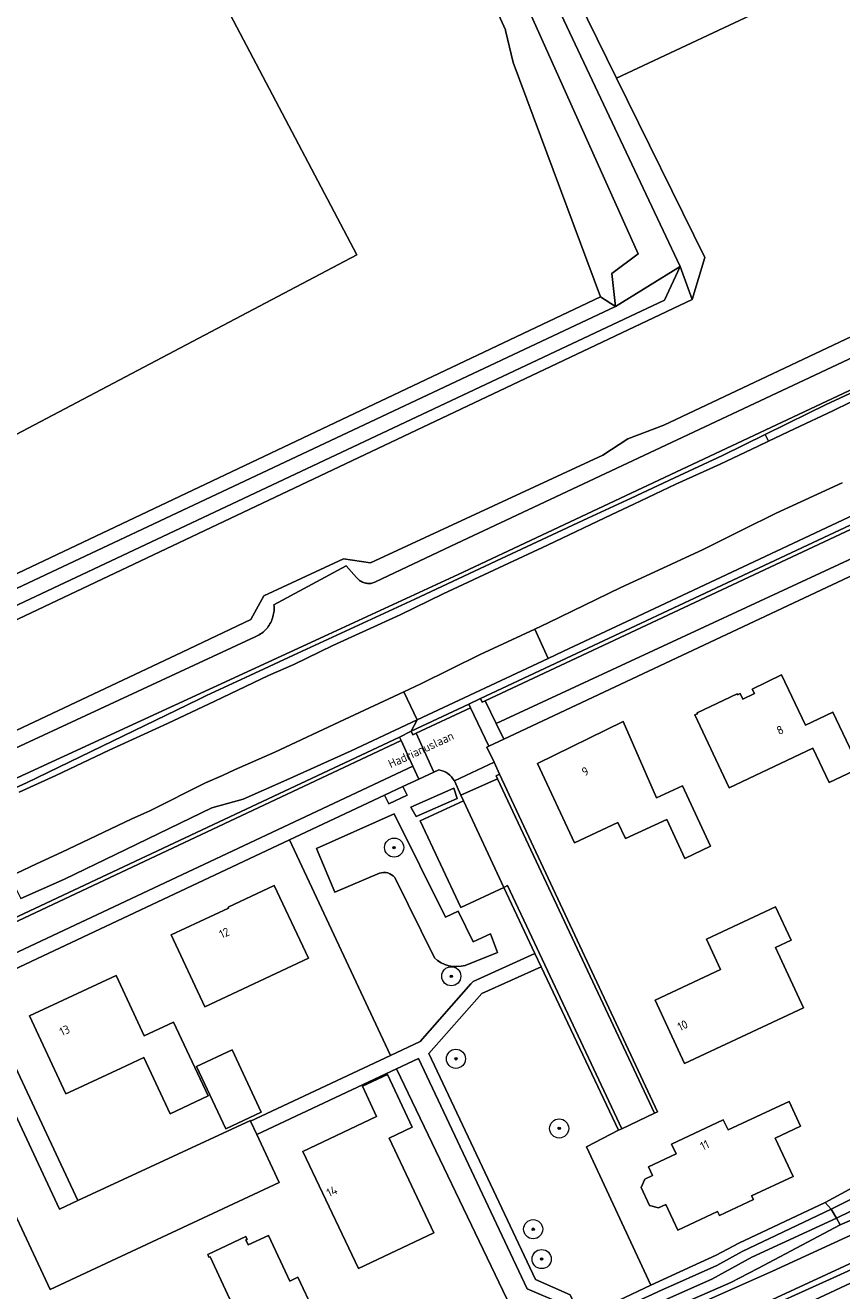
# Model space of a CAD drawing. Header units: metres. Extents: x 80938 to 82288, y 446951 to 448452.
# Tile 31 of 96: x 81824 to 81910, y 447375 to 447507. Entities that reach past the tile are written whole.
import ezdxf
from ezdxf.enums import TextEntityAlignment as Align

# ---------------------------------------------------------------- set-up
doc = ezdxf.new("R2010")
doc.units = ezdxf.units.M
doc.header["$MEASUREMENT"] = 0
doc.layers.get('0').update_dxf_attribs({"color": 253})
for name, color, linetype, lineweight in [('B-WE-GR-BEPLANTING_CULTUUR_HEESTERS-GV', 253, 'Continuous', 18), ('B-WE-GR-BOOM-S', 253, 'Continuous', 25), ('B-WE-IE-TERREINAFSCHEIDING_KUNSTMATIG_HEKWERK-G', 253, 'IE-TERREINAFSCHEIDING-KUNSTMATIG', 18), ('B-WE-OG-BEBOUWING-GV', 253, 'Continuous', 35), ('B-WE-OG-BEBOUWING-T18', 253, 'Continuous', 18), ('B-WE-OG-TERREIN_CULTUURSCHEIDING-GV', 253, 'Continuous', 18), ('B-WE-OG-TERREIN_ERF-GV', 253, 'Continuous', 18), ('B-WE-OG-TOPOGRAFIE-T18', 253, 'Continuous', 18), ('B-WE-OG-WATER_SLOOT-GV', 253, 'Continuous', 18), ('B-WE-VH-VERHARDING_ASFALT-GV', 253, 'Continuous', 18), ('B-WE-VH-VERHARDING_GRASBETONSTEEN-GV', 253, 'Continuous', 18), ('B-WE-VH-VERHARDING_STRAATBAKSTEEN-GV', 253, 'Continuous', 18), ('B-WE-VH-VERHARDING_TEGEL-GV', 253, 'Continuous', 18)]:
    doc.layers.add(name, color=color, linetype=linetype, lineweight=lineweight)
doc.styles.add('NLCS-ISO-M500-T18', font='NLCS-ISO.ttf', dxfattribs={"height": 0.9})
doc.linetypes.add('IE-TERREINAFSCHEIDING-KUNSTMATIG', pattern='A,4,[82,NLCS.SHX,S=0.75,R=90,X=0,Y=0],4,-2', length=10)

# ---------------------------------------------------------------- blocks, each defined once
blk = doc.blocks.new('SGR-BOOM_01-SO')
at = {"linetype": 'ByBlock', "lineweight": 18}
h = blk.add_hatch(color=0, dxfattribs=at)
h.dxf.hatch_style = 1
edge = h.paths.add_edge_path()
edge.add_arc((0, 0), 0.25, 0, 360)
at = {"color": 0, "linetype": 'ByBlock', "lineweight": 18}
for radius in [2, 0.25]:
    blk.add_circle((0, 0), radius, dxfattribs=at)

msp = doc.modelspace()

# ---------------------------------------------------------------- linework, layer by layer
at = {"layer": 'B-WE-GR-BEPLANTING_CULTUUR_HEESTERS-GV', "linetype": 'Continuous', "lineweight": 0}
msp.add_lwpolyline([(81869.463, 447426.476), (81869.092, 447427.568), (81864.621, 447425.577), (81865.176, 447424.591)], close=True, dxfattribs=at)
for points in [[(81862.87, 447424.875), (81854.747, 447421.248), (81856.642, 447416.699), (81861.313, 447418.661)], [(81870.298, 447409.03), (81873.66, 447410.367), (81872.932, 447412.324), (81871.114, 447411.475), (81869.544, 447414.684), (81868.217, 447414.056), (81862.87, 447424.875)], [(81862.934, 447418.214), (81867.071, 447409.828)]]:
    msp.add_lwpolyline(points, dxfattribs=at)
for points in [[(81861.313, 447418.661, -0.3163982), (81862.934, 447418.214)], [(81867.071, 447409.828, 0.2701741), (81870.298, 447409.03)]]:
    msp.add_lwpolyline(points, format="xyb", dxfattribs=at)
at = {"layer": 'B-WE-IE-TERREINAFSCHEIDING_KUNSTMATIG_HEKWERK-G', "linetype": 'Continuous', "lineweight": 0}
msp.add_lwpolyline([(81818.981, 447431.58), (81840.676, 447441.784), (81847.88, 447445.193), (81849.23, 447447.658), (81857.548, 447451.539), (81860.378, 447451.11), (81884.689, 447462.386), (81887.304, 447464.101), (81891.077, 447465.516), (81910.714, 447474.777), (81955.434, 447495.958), (81957.138, 447499.158), (81956.581, 447500.615)], dxfattribs=at)
at = {"layer": 'B-WE-OG-BEBOUWING-GV', "linetype": 'Continuous', "lineweight": 0}
for points in [[(81836.555, 447525.8), (81851.34, 447533.592), (81823.258, 447586.618), (81833.987, 447592.263), (81811.38, 447635.058), (81800.779, 447629.457), (81792.381, 447645.371), (81723.183, 447608.855), (81740.153, 447577.22), (81734.391, 447574.178), (81765.461, 447515.317), (81771.223, 447518.358), (81782.298, 447497.626), (81776.536, 447494.584), (81799.094, 447451.781), (81858.945, 447483.338)], [(81905.882, 447434.152), (81903.399, 447439.394), (81900.324, 447437.925), (81900.552, 447437.447), (81899.343, 447436.869), (81899.067, 447437.446), (81898.796, 447437.317), (81898.741, 447437.433), (81894.552, 447435.448), (81894.599, 447435.349), (81894.31, 447435.212), (81897.911, 447427.611), (81906.663, 447431.758), (81908.37, 447428.154), (81911.533, 447429.652), (81908.755, 447435.516)], [(81890.31, 447426.556), (81886.827, 447434.52), (81877.858, 447430.131), (81881.742, 447421.851), (81886.275, 447423.96), (81887.055, 447422.282), (81891.381, 447424.294), (81893.274, 447420.222), (81895.976, 447421.479), (81893.03, 447427.814)], [(81853.884, 447409.788), (81850.305, 447417.387), (81845.496, 447415.122), (81845.539, 447415.008), (81839.541, 447412.208), (81843.056, 447404.711)], [(81890.166, 447405.396), (81893.252, 447398.785), (81905.693, 447404.594), (81902.753, 447410.891), (81904.393, 447411.657), (81902.764, 447415.145), (81895.527, 447411.767), (81896.998, 447408.598)], [(81835.63, 447404), (81833.776, 447407.96), (81824.723, 447403.767), (81828.524, 447395.596), (81829.337, 447395.968), (81834.291, 447398.268), (81836.683, 447399.388), (81839.423, 447393.52), (81843.403, 447395.385), (81839.794, 447403.075), (81836.72, 447401.656)], [(81848.949, 447393.689), (81845.905, 447400.182), (81842.197, 447398.444), (81845.24, 447391.95)], [(81859.116, 447377.335), (81867.017, 447381.074), (81862.34, 447390.957), (81864.762, 447392.103), (81862.15, 447397.623), (81859.536, 447396.386), (81861.027, 447393.236), (81853.295, 447389.577)], [(81905.376, 447392.208), (81904.177, 447394.793), (81897.796, 447391.833), (81897.297, 447392.891), (81891.873, 447390.331), (81892.355, 447389.309), (81889.473, 447387.972), (81889.901, 447387.048), (81889.097, 447386.675), (81888.713, 447385.814), (81889.584, 447383.937), (81890.51, 447383.668), (81891.299, 447384.034), (81892.54, 447381.358), (81896.704, 447383.29), (81896.889, 447382.891), (81900.445, 447384.54), (81900.256, 447384.949), (81904.592, 447386.96), (81902.728, 447390.979)], [(81843.355, 447378.806), (81843.49, 447378.516), (81843.604, 447378.569), (81847.497, 447370.234), (81844.77, 447368.96), (81847.305, 447363.533), (81850.114, 447364.845), (81848.844, 447367.563), (81854.643, 447370.272), (81853.648, 447372.401), (81854.491, 447372.794), (81852.78, 447376.431), (81851.946, 447376.021), (81849.716, 447380.795), (81847.596, 447379.805), (81847.355, 447380.322), (81847.468, 447380.374), (81847.332, 447380.664)]]:
    msp.add_lwpolyline(points, close=True, dxfattribs=at)
at = {"layer": 'B-WE-OG-TERREIN_CULTUURSCHEIDING-GV', "linetype": 'Continuous', "lineweight": 0}
for points in [[(81929.809, 447483.821), (81910.714, 447474.777), (81891.077, 447465.516), (81887.304, 447464.101), (81884.689, 447462.386), (81860.378, 447451.11), (81857.548, 447451.539), (81849.23, 447447.658), (81847.88, 447445.193), (81840.676, 447441.784), (81818.981, 447431.58)], [(81819.771, 447430.136), (81848.327, 447443.373), (81848.474, 447443.44), (81848.617, 447443.513), (81848.756, 447443.594), (81848.891, 447443.682), (81849.022, 447443.776), (81849.147, 447443.877), (81849.268, 447443.984), (81849.383, 447444.096), (81849.492, 447444.214), (81849.596, 447444.338), (81849.693, 447444.466), (81849.784, 447444.599), (81849.868, 447444.737), (81849.945, 447444.878), (81850.014, 447445.023), (81850.077, 447445.172), (81850.132, 447445.323), (81850.18, 447445.477), (81850.22, 447445.633), (81850.252, 447445.791), (81850.276, 447445.95), (81850.292, 447446.11), (81850.3, 447446.271), (81850.301, 447446.432), (81850.293, 447446.593), (81850.278, 447446.746), (81857.851, 447450.806), (81858.936, 447449.6), (81859.006, 447449.512), (81859.081, 447449.43), (81859.163, 447449.353), (81859.249, 447449.282), (81859.341, 447449.218), (81859.437, 447449.16), (81859.537, 447449.109), (81859.64, 447449.065), (81859.746, 447449.029), (81859.854, 447449.001), (81859.964, 447448.98), (81860.076, 447448.967), (81860.188, 447448.963), (81860.299, 447448.966), (81860.411, 447448.977), (81860.521, 447448.996), (81860.63, 447449.023), (81860.736, 447449.058), (81860.84, 447449.1), (81860.915, 447449.136), (81868.777, 447452.857), (81927.139, 447480.258)], [(81932.08, 447479.278), (81869.562, 447449.902), (81855.948, 447443.617), (81820.272, 447427.211)], [(81816.569, 447424.557), (81824.395, 447428.135), (81833.398, 447432.487), (81842.401, 447436.839), (81843.245, 447437.247), (81847.759, 447439.338), (81852.319, 447441.45), (81861.392, 447445.654), (81865.017, 447447.333), (81874.079, 447451.561), (81883.141, 447455.788), (81887.65, 447457.891), (81892.204, 447460.016), (81897.222, 447462.357), (81901.689, 447464.547), (81906.201, 447466.76), (81908.004, 447467.644), (81917.068, 447471.868)], [(81924.322, 447462.421), (81887.197, 447444.993), (81880.58, 447441.886), (81878.973, 447441.132), (81865.287, 447434.707), (81864.652, 447433.512), (81870.673, 447436.334), (81871.902, 447436.919), (81937.49, 447467.683)], [(81817.072, 447411.131), (81845.082, 447424.297), (81863.405, 447432.91), (81864.652, 447433.512), (81865.287, 447434.707), (81858.38, 447431.464), (81851.635, 447428.441), (81847.071, 447426.396), (81843.802, 447425.492), (81839.32, 447423.332), (81834.793, 447421.15), (81828.36, 447418.049), (81823.821, 447416.011)], [(81867.543, 447429.491), (81867.006, 447429.239), (81865.443, 447428.508), (81863.769, 447427.732), (81864.221, 447426.831), (81862.301, 447425.929), (81861.86, 447426.835), (81851.906, 447422.162), (81862.471, 447399.601), (81865.582, 447401.054), (81870.892, 447407.083), (81871.119, 447407.332), (81877.594, 447410.277), (81874.329, 447417.189), (81869.826, 447415.065), (81865.567, 447424.156), (81870.122, 447426.233), (81869.845, 447426.834), (81869.159, 447428.331)], [(81861.313, 447418.661), (81856.642, 447416.699), (81854.747, 447421.248), (81862.87, 447424.875), (81868.217, 447414.056), (81869.544, 447414.684), (81871.114, 447411.475), (81872.932, 447412.324), (81873.66, 447410.367), (81870.298, 447409.03)], [(81867.071, 447409.828), (81862.934, 447418.214)], [(81883.915, 447368.814), (81902.444, 447377.051), (81912.778, 447381.802)], [(81910.518, 447382.328), (81909.529, 447381.889), (81900.909, 447377.332), (81898.071, 447375.867), (81893.688, 447373.936)], [(81915.174, 447379.999), (81901.014, 447373.431)], [(81899.682, 447372.251), (81908.796, 447376.366), (81912.682, 447378.12)]]:
    msp.add_lwpolyline(points, dxfattribs=at)
for points in [[(81869.159, 447428.331, 0.2103786), (81867.543, 447429.491)], [(81862.934, 447418.214, 0.3163982), (81861.313, 447418.661)], [(81870.298, 447409.03, -0.2701741), (81867.071, 447409.828)]]:
    msp.add_lwpolyline(points, format="xyb", dxfattribs=at)
for points in [[(81864.621, 447425.577), (81869.092, 447427.568), (81869.463, 447426.476), (81865.176, 447424.591)], [(81886.33, 447391.799), (81878.24, 447408.895), (81872.035, 447406.09), (81866.504, 447399.827), (81877.664, 447376.167), (81881.287, 447374.591), (81882.388, 447372.166), (81883.734, 447369.201), (81885.424, 447370.006), (81884.872, 447371.22), (81884.439, 447372.173), (81884.3, 447372.479), (81884.092, 447372.937), (81884.362, 447373.064), (81884.961, 447373.358), (81886.334, 447373.995), (81889.711, 447375.588), (81882.978, 447390.072)]]:
    msp.add_lwpolyline(points, close=True, dxfattribs=at)
at = {"layer": 'B-WE-OG-TERREIN_ERF-GV', "linetype": 'Continuous', "lineweight": 0}
for points in [[(81776.536, 447494.584), (81782.298, 447497.626), (81771.223, 447518.358), (81765.461, 447515.317), (81734.391, 447574.178), (81740.153, 447577.22), (81723.183, 447608.855), (81792.381, 447645.371), (81800.779, 447629.457), (81811.38, 447635.058), (81833.987, 447592.263), (81823.258, 447586.618), (81851.34, 447533.592), (81836.555, 447525.8), (81858.945, 447483.338), (81799.094, 447451.781)], [(81881.941, 447526.058), (81875.121, 447523.501), (81876.032, 447522.317), (81886.133, 447501.798), (81903.514, 447509.946), (81903.605, 447509.989), (81919.569, 447517.526), (81917.059, 447536.501), (81916.799, 447538.464), (81916.431, 447538.345), (81911.526, 447536.765), (81905.402, 447534.698), (81893.978, 447530.571), (81891.293, 447529.564)], [(81899.343, 447436.869), (81900.552, 447437.447), (81900.324, 447437.925), (81903.399, 447439.394), (81905.882, 447434.152), (81908.755, 447435.516), (81911.533, 447429.652), (81908.37, 447428.154), (81906.663, 447431.758), (81897.911, 447427.611), (81894.31, 447435.212), (81894.599, 447435.349), (81894.552, 447435.448), (81898.741, 447437.433), (81898.796, 447437.317), (81899.067, 447437.446)], [(81886.827, 447434.52), (81890.31, 447426.556), (81893.03, 447427.814), (81895.976, 447421.479), (81893.274, 447420.222), (81891.381, 447424.294), (81887.055, 447422.282), (81886.275, 447423.96), (81881.742, 447421.851), (81877.858, 447430.131)], [(81851.906, 447422.162), (81819.449, 447406.906), (81820.429, 447404.332), (81829.763, 447384.436), (81847.817, 447392.792), (81847.84, 447392.744), (81862.471, 447399.601)], [(81843.056, 447404.711), (81839.541, 447412.208), (81845.539, 447415.008), (81845.496, 447415.122), (81850.305, 447417.387), (81853.884, 447409.788)], [(81905.693, 447404.594), (81893.252, 447398.785), (81890.166, 447405.396), (81896.998, 447408.598), (81895.527, 447411.767), (81902.764, 447415.145), (81904.393, 447411.657), (81902.753, 447410.891)], [(81836.72, 447401.656), (81839.794, 447403.075), (81843.403, 447395.385), (81839.423, 447393.52), (81836.683, 447399.388), (81834.291, 447398.268), (81829.337, 447395.968), (81828.524, 447395.596), (81824.723, 447403.767), (81833.776, 447407.96), (81835.63, 447404)], [(81845.24, 447391.95), (81842.197, 447398.444), (81845.905, 447400.182), (81848.949, 447393.689)], [(81853.295, 447389.577), (81861.027, 447393.236), (81859.536, 447396.386), (81862.15, 447397.623), (81864.762, 447392.103), (81862.34, 447390.957), (81867.017, 447381.074), (81859.116, 447377.335)], [(81889.584, 447383.937), (81888.713, 447385.814), (81889.097, 447386.675), (81889.901, 447387.048), (81889.473, 447387.972), (81892.355, 447389.309), (81891.873, 447390.331), (81897.297, 447392.891), (81897.796, 447391.833), (81904.177, 447394.793), (81905.376, 447392.208), (81902.728, 447390.979), (81904.592, 447386.96), (81900.256, 447384.949), (81900.445, 447384.54), (81896.889, 447382.891), (81896.704, 447383.29), (81892.54, 447381.358), (81891.299, 447384.034), (81890.51, 447383.668)], [(81847.596, 447379.805), (81849.716, 447380.795), (81851.946, 447376.021), (81852.78, 447376.431), (81854.491, 447372.794), (81853.648, 447372.401), (81854.643, 447370.272), (81848.844, 447367.563), (81850.114, 447364.845), (81847.305, 447363.533), (81844.77, 447368.96), (81847.497, 447370.234), (81843.604, 447378.569), (81843.49, 447378.516), (81843.355, 447378.806), (81847.332, 447380.664), (81847.468, 447380.374), (81847.355, 447380.322)]]:
    msp.add_lwpolyline(points, close=True, dxfattribs=at)
for points in [[(81903.514, 447509.946), (81886.133, 447501.798), (81895.359, 447483.055), (81894.057, 447478.669), (81741.634, 447406.479), (81727.965, 447432.174), (81728.436, 447433.614), (81729.8, 447434.383), (81731.09, 447434.358), (81743.579, 447412.174), (81884.436, 447478.954), (81875.309, 447503.429), (81874.499, 447506.775), (81874.5, 447506.843), (81867.734, 447521.722)], [(81818.981, 447431.58), (81840.676, 447441.784), (81847.88, 447445.193), (81849.23, 447447.658), (81857.548, 447451.539), (81860.378, 447451.11), (81884.689, 447462.386), (81887.304, 447464.101), (81891.077, 447465.516), (81910.714, 447474.777), (81929.809, 447483.821)], [(81939.565, 447463.318), (81874.324, 447432.697), (81872.777, 447431.967), (81872.575, 447431.863), (81873.31, 447430.276), (81873.883, 447429.032), (81890.418, 447393.728), (81890.092, 447393.586), (81886.678, 447391.954), (81886.33, 447391.799), (81882.978, 447390.072), (81889.711, 447375.588), (81894.033, 447377.565), (81896.558, 447378.736), (81898.93, 447379.969), (81907.967, 447384.221), (81912.141, 447386.492)], [(81820.339, 447342.844), (81824.779, 447345.089), (81829.263, 447347.357), (81833.703, 447349.602), (81837.428, 447351.455), (81836.564, 447353.259), (81839.54, 447354.685), (81840.404, 447352.881), (81847.499, 447356.098), (81852.031, 447358.15), (81856.609, 447360.223), (81857.745, 447360.737), (81862.258, 447362.83), (81866.817, 447364.944), (81871.33, 447367.037), (81875.889, 447369.151), (81876.77, 447369.569), (81874.649, 447374.166), (81863.12, 447398.207), (81848.491, 447391.354), (81850.849, 447386.329), (81826.888, 447375.13), (81813.946, 447402.727)]]:
    msp.add_lwpolyline(points, dxfattribs=at)
at = {"layer": 'B-WE-OG-WATER_SLOOT-GV', "linetype": 'Continuous', "lineweight": 0}
for points in [[(81888.38, 447483.444), (81885.646, 447481.393), (81886.036, 447477.918), (81892.783, 447482.113), (81874.09, 447521.699), (81873.67, 447522.674), (81875.121, 447523.501), (81874.899, 447523.789), (81874.655, 447524.825), (81873.062, 447524.222), (81872.39, 447525.657), (81846.68, 447580.529), (81845.291, 447579.562), (81869.896, 447524.677), (81870.67, 447522.95), (81871.099, 447521.993)], [(81886.133, 447501.798), (81876.032, 447522.317), (81875.121, 447523.501), (81873.67, 447522.674), (81874.09, 447521.699), (81892.783, 447482.113), (81894.057, 447478.669), (81895.359, 447483.055)], [(81870.67, 447522.95), (81869.298, 447522.305), (81867.734, 447521.722), (81874.5, 447506.843), (81874.499, 447506.775), (81875.309, 447503.429), (81884.436, 447478.954), (81886.036, 447477.918), (81885.646, 447481.393), (81888.38, 447483.444), (81871.099, 447521.993)], [(81901.689, 447464.547), (81902.032, 447463.83), (81904.763, 447465.135), (81908.743, 447467.002), (81912.444, 447468.845), (81916.653, 447470.837), (81919.767, 447472.306), (81921.899, 447473.212), (81922.98, 447473.671), (81926.501, 447475.288), (81930.301, 447476.978), (81932.496, 447477.922), (81935.531, 447479.315), (81938.364, 447480.71), (81942.062, 447482.3), (81943.728, 447483.122), (81943.234, 447484.124), (81938.748, 447481.973), (81935.195, 447480.317), (81926.132, 447476.093), (81921.577, 447473.97), (81917.068, 447471.868), (81908.004, 447467.644), (81906.201, 447466.76)], [(81892.783, 447482.113), (81891.134, 447478.595), (81743.278, 447408.988), (81741.634, 447406.479), (81894.057, 447478.669)], [(81742.879, 447410.57), (81743.278, 447408.988), (81891.134, 447478.595), (81892.783, 447482.113), (81886.036, 447477.918)], [(81742.879, 447410.57), (81886.036, 447477.918), (81884.436, 447478.954), (81743.579, 447412.174)], [(81863.875, 447437.624), (81865.287, 447434.707), (81878.973, 447441.132), (81877.571, 447444.191), (81871.862, 447441.538), (81865.669, 447438.453)], [(81822.666, 447418.328), (81823.821, 447416.011), (81828.36, 447418.049), (81834.793, 447421.15), (81839.32, 447423.332), (81843.802, 447425.492), (81847.071, 447426.396), (81851.635, 447428.441), (81858.38, 447431.464), (81865.287, 447434.707), (81863.875, 447437.624), (81857.666, 447434.756), (81850.386, 447431.307), (81846.158, 447429.46), (81844.888, 447428.877), (81843.128, 447428.123), (81837.306, 447425.2), (81836.673, 447424.904), (81835.344, 447424.325), (81828.089, 447420.871), (81825.457, 447419.637)], [(81908.568, 447383.535), (81909.146, 447382.61), (81910.655, 447383.331), (81914.742, 447385.182), (81937.848, 447395.644), (81947.298, 447399.923), (81956.143, 447403.927), (81959.814, 447405.59), (81960.137, 447405.736), (81965.963, 447408.546), (81965.941, 447408.864), (81966.251, 447409.031), (81966.207, 447409.398), (81965.933, 447409.824), (81965.241, 447409.679), (81965.129, 447409.655), (81964.753, 447409.478), (81957.975, 447406.279), (81939.868, 447398.057), (81930.829, 447393.953), (81916.477, 447387.436), (81912.655, 447385.551)], [(81909.146, 447382.61), (81909.529, 447381.889), (81910.518, 447382.328), (81915.111, 447384.367), (81919.658, 447386.386), (81928.797, 447390.445), (81933.711, 447392.721), (81938.271, 447394.833), (81942.785, 447396.924), (81947.345, 447399.036), (81951.859, 447401.127), (81956.419, 447403.239), (81966.302, 447407.868), (81965.963, 447408.546), (81960.137, 447405.736), (81959.814, 447405.59), (81956.143, 447403.927), (81947.298, 447399.923), (81937.848, 447395.644), (81914.742, 447385.182), (81910.655, 447383.331)], [(81908.568, 447383.535), (81912.655, 447385.551), (81916.477, 447387.436), (81930.829, 447393.953), (81930.333, 447394.887), (81925.787, 447392.866), (81916.65, 447388.803), (81912.141, 447386.492), (81907.967, 447384.221)], [(81869.044, 447357.789), (81869.56, 447356.743), (81874.561, 447359.083), (81882.394, 447362.74), (81887.47, 447365.054), (81895.022, 447368.562), (81903.212, 447372.343), (81914.796, 447377.742), (81924.695, 447382.244), (81926.82, 447383.246), (81926.266, 447384.421), (81921.753, 447382.328), (81912.682, 447378.12), (81908.796, 447376.366), (81899.682, 447372.251), (81892.076, 447368.703), (81883.014, 447364.475), (81882.597, 447364.275), (81873.577, 447359.958)], [(81886.334, 447373.995), (81884.961, 447373.358), (81884.362, 447373.064), (81884.092, 447372.937), (81884.3, 447372.479), (81884.439, 447372.173), (81889.853, 447374.61), (81890.534, 447374.917), (81896.617, 447377.654), (81899.266, 447379.126), (81908.568, 447383.535), (81907.967, 447384.221), (81898.93, 447379.969), (81896.558, 447378.736), (81894.033, 447377.565), (81889.711, 447375.588)], [(81884.439, 447372.173), (81884.872, 447371.22), (81896.101, 447376.231), (81896.804, 447376.614), (81900.293, 447378.515), (81909.146, 447382.61), (81908.568, 447383.535), (81899.266, 447379.126), (81896.617, 447377.654), (81890.534, 447374.917), (81889.853, 447374.61)], [(81884.872, 447371.22), (81885.424, 447370.006), (81893.688, 447373.936), (81898.071, 447375.867), (81900.909, 447377.332), (81909.529, 447381.889), (81909.146, 447382.61), (81900.293, 447378.515), (81896.804, 447376.614), (81896.101, 447376.231)]]:
    msp.add_lwpolyline(points, close=True, dxfattribs=at)
for points in [[(81912.444, 447468.845), (81908.743, 447467.002), (81904.763, 447465.135), (81902.032, 447463.83), (81900.96, 447463.318), (81896.955, 447461.453), (81892.337, 447459.338), (81887.947, 447457.263), (81885.651, 447456.177), (81878.915, 447452.966), (81874.348, 447450.851), (81867.995, 447447.864), (81863.477, 447445.699), (81859.957, 447444.082), (81856.461, 447442.465), (81852.353, 447440.498), (81849.725, 447439.33), (81848.126, 447438.568), (81844.086, 447436.641), (81839.161, 447434.327), (81833.039, 447431.541), (81827.476, 447428.877), (81823.624, 447427.137)], [(81823.624, 447427.137), (81827.476, 447428.877), (81833.039, 447431.541), (81839.161, 447434.327), (81844.086, 447436.641), (81848.126, 447438.568), (81849.725, 447439.33), (81852.353, 447440.498), (81856.461, 447442.465), (81859.957, 447444.082), (81863.477, 447445.699), (81867.995, 447447.864), (81874.348, 447450.851), (81878.915, 447452.966), (81885.651, 447456.177), (81887.947, 447457.263), (81892.337, 447459.338), (81896.955, 447461.453), (81900.96, 447463.318), (81902.032, 447463.83), (81901.689, 447464.547), (81897.222, 447462.357), (81892.204, 447460.016), (81887.65, 447457.891), (81883.141, 447455.788), (81874.079, 447451.561), (81865.017, 447447.333), (81861.392, 447445.654), (81852.319, 447441.45), (81847.759, 447439.338), (81843.245, 447437.247), (81842.401, 447436.839), (81833.398, 447432.487), (81824.395, 447428.135), (81816.569, 447424.557)], [(81909.733, 447459.49), (81902.827, 447456.315), (81899.297, 447454.568), (81895.181, 447452.531), (81890.066, 447450.155), (81886.582, 447448.536), (81878.979, 447444.845), (81877.571, 447444.191), (81878.973, 447441.132), (81880.58, 447441.886), (81887.197, 447444.993), (81924.322, 447462.421)], [(81822.666, 447418.328), (81825.457, 447419.637), (81828.089, 447420.871), (81835.344, 447424.325), (81836.673, 447424.904), (81837.306, 447425.2), (81843.128, 447428.123), (81844.888, 447428.877), (81846.158, 447429.46), (81850.386, 447431.307), (81857.666, 447434.756), (81863.875, 447437.624), (81865.669, 447438.453), (81871.862, 447441.538), (81877.571, 447444.191), (81878.979, 447444.845), (81886.582, 447448.536), (81890.066, 447450.155), (81895.181, 447452.531), (81899.297, 447454.568), (81902.827, 447456.315), (81909.733, 447459.49)], [(81910.8, 447373.853), (81923.319, 447379.749), (81994.007, 447412.839), (81994.176, 447412.918), (82008.583, 447419.611), (82008.074, 447420.392), (82006.706, 447420.136), (81992.633, 447413.618), (81987.585, 447411.3), (81984.897, 447409.913), (81983.638, 447409.247), (81980.611, 447407.754), (81976.991, 447406.051), (81972.514, 447404.002), (81966.319, 447400.933), (81959.585, 447397.89), (81948.091, 447393.065), (81940.437, 447389.507), (81930.819, 447385.13), (81926.82, 447383.246), (81924.695, 447382.244), (81914.796, 447377.742), (81903.212, 447372.343)]]:
    msp.add_lwpolyline(points, dxfattribs=at)
at = {"layer": 'B-WE-VH-VERHARDING_ASFALT-GV', "linetype": 'Continuous', "lineweight": 0}
for points in [[(81927.139, 447480.258), (81868.777, 447452.857), (81860.915, 447449.136), (81860.84, 447449.1), (81860.736, 447449.058), (81860.63, 447449.023), (81860.521, 447448.996), (81860.411, 447448.977), (81860.299, 447448.966), (81860.188, 447448.963), (81860.076, 447448.967), (81859.964, 447448.98), (81859.854, 447449.001), (81859.746, 447449.029), (81859.64, 447449.065), (81859.537, 447449.109), (81859.437, 447449.16), (81859.341, 447449.218), (81859.249, 447449.282), (81859.163, 447449.353), (81859.081, 447449.43), (81859.006, 447449.512), (81858.936, 447449.6), (81857.851, 447450.806), (81850.278, 447446.746), (81850.293, 447446.593), (81850.301, 447446.432), (81850.3, 447446.271), (81850.292, 447446.11), (81850.276, 447445.95), (81850.252, 447445.791), (81850.22, 447445.633), (81850.18, 447445.477), (81850.132, 447445.323), (81850.077, 447445.172), (81850.014, 447445.023), (81849.945, 447444.878), (81849.868, 447444.737), (81849.784, 447444.599), (81849.693, 447444.466), (81849.596, 447444.338), (81849.492, 447444.214), (81849.383, 447444.096), (81849.268, 447443.984), (81849.147, 447443.877), (81849.022, 447443.776), (81848.891, 447443.682), (81848.756, 447443.594), (81848.617, 447443.513), (81848.474, 447443.44), (81848.327, 447443.373), (81819.771, 447430.136)], [(81820.272, 447427.211), (81855.948, 447443.617), (81869.562, 447449.902), (81932.08, 447479.278)], [(81912.778, 447381.802), (81902.444, 447377.051), (81883.915, 447368.814)], [(81901.014, 447373.431), (81915.174, 447379.999)]]:
    msp.add_lwpolyline(points, dxfattribs=at)
at = {"layer": 'B-WE-VH-VERHARDING_GRASBETONSTEEN-GV', "linetype": 'Continuous', "lineweight": 0}
for points in [[(81937.661, 447467.311), (81937.49, 447467.683), (81871.902, 447436.919), (81872.078, 447436.558), (81872.392, 447436.697)], [(81870.848, 447435.969), (81870.673, 447436.334), (81864.652, 447433.512), (81864.823, 447433.153), (81865.148, 447433.306)], [(81863.583, 447432.55), (81863.405, 447432.91), (81845.082, 447424.297), (81817.072, 447411.131), (81817.253, 447410.763), (81817.562, 447410.904)], [(81873.883, 447429.032), (81873.519, 447428.856), (81873.662, 447428.53), (81890.092, 447393.586), (81890.418, 447393.728)], [(81877.537, 447411.396), (81874.728, 447417.37), (81874.329, 447417.189), (81877.594, 447410.277), (81878.24, 447408.895), (81886.33, 447391.799), (81886.678, 447391.954)], [(81881.284, 447371.666), (81880.377, 447373.659), (81876.778, 447375.219), (81865.408, 447399.282), (81863.12, 447398.207), (81874.649, 447374.166), (81876.77, 447369.569), (81879.664, 447370.918), (81880.015, 447370.182), (81880.539, 447369.081), (81881.084, 447367.938), (81882.643, 447368.681)]]:
    msp.add_lwpolyline(points, close=True, dxfattribs=at)
at = {"layer": 'B-WE-VH-VERHARDING_STRAATBAKSTEEN-GV', "linetype": 'Continuous', "lineweight": 0}
for points in [[(81938.915, 447464.663), (81937.661, 447467.311), (81872.392, 447436.697), (81873.539, 447434.325)], [(81939.565, 447463.318), (81938.915, 447464.663), (81873.539, 447434.325), (81874.324, 447432.697)], [(81872.392, 447436.697), (81872.078, 447436.558), (81871.902, 447436.919), (81870.673, 447436.334), (81870.848, 447435.969), (81872.777, 447431.967), (81874.324, 447432.697), (81873.539, 447434.325)], [(81865.148, 447433.306), (81864.823, 447433.153), (81864.652, 447433.512), (81863.405, 447432.91), (81863.583, 447432.55), (81864.81, 447429.864), (81865.443, 447428.508), (81867.006, 447429.239)], [(81864.81, 447429.864), (81863.583, 447432.55), (81817.562, 447410.904), (81818.81, 447408.255)], [(81851.906, 447422.162), (81861.86, 447426.835), (81863.769, 447427.732), (81865.443, 447428.508), (81864.81, 447429.864), (81818.81, 447408.255), (81819.449, 447406.906)], [(81873.662, 447428.53), (81873.519, 447428.856), (81873.883, 447429.032), (81873.31, 447430.276), (81869.159, 447428.331), (81869.845, 447426.834)], [(81873.662, 447428.53), (81869.845, 447426.834), (81870.122, 447426.233), (81874.329, 447417.189), (81874.728, 447417.37), (81877.537, 447411.396), (81886.678, 447391.954), (81890.092, 447393.586)], [(81870.122, 447426.233), (81865.567, 447424.156), (81869.826, 447415.065), (81874.329, 447417.189)], [(81820.429, 447404.332), (81818.509, 447403.469), (81827.865, 447383.553), (81829.763, 447384.436)]]:
    msp.add_lwpolyline(points, close=True, dxfattribs=at)
for points in [[(81872.575, 447431.863), (81872.777, 447431.967), (81870.848, 447435.969), (81865.148, 447433.306), (81867.006, 447429.239), (81867.543, 447429.491)], [(81869.159, 447428.331), (81873.31, 447430.276), (81872.575, 447431.863)], [(81817.888, 447404.535), (81813.946, 447402.727), (81826.888, 447375.13), (81850.849, 447386.329), (81848.491, 447391.354)], [(81848.491, 447391.354), (81847.84, 447392.744), (81847.817, 447392.792), (81829.763, 447384.436), (81827.865, 447383.553), (81818.509, 447403.469), (81818.212, 447403.333)]]:
    msp.add_lwpolyline(points, dxfattribs=at)
msp.add_lwpolyline([(81867.543, 447429.491, -0.2103786), (81869.159, 447428.331)], format="xyb", dxfattribs=at)
at = {"layer": 'B-WE-VH-VERHARDING_TEGEL-GV', "linetype": 'Continuous', "lineweight": 0}
for points in [[(81864.221, 447426.831), (81863.769, 447427.732), (81861.86, 447426.835), (81862.301, 447425.929)], [(81881.284, 447371.666), (81882.643, 447368.681), (81882.818, 447368.297), (81883.911, 447368.812), (81883.734, 447369.201), (81882.388, 447372.166), (81881.287, 447374.591), (81877.664, 447376.167), (81866.504, 447399.827), (81872.035, 447406.09), (81878.24, 447408.895), (81877.594, 447410.277), (81871.119, 447407.332), (81870.892, 447407.083), (81865.582, 447401.054), (81862.471, 447399.601), (81847.84, 447392.744), (81848.491, 447391.354), (81863.12, 447398.207), (81865.408, 447399.282), (81876.778, 447375.219), (81880.377, 447373.659)]]:
    msp.add_lwpolyline(points, close=True, dxfattribs=at)

# ---------------------------------------------------------------- block references
at = {"layer": 'B-WE-GR-BOOM-S', "linetype": 'Continuous', "lineweight": 0, "xscale": 0.5, "yscale": 0.5, "zscale": 0.5}
for p in [(81862.859, 447421.349), (81868.837, 447407.892), (81869.325, 447399.26), (81880.128, 447391.978), (81877.408, 447381.444), (81878.295, 447378.318)]:
    msp.add_blockref('SGR-BOOM_01-SO', p, dxfattribs=at)

# ---------------------------------------------------------------- texts
at = {"layer": 'B-WE-OG-BEBOUWING-T18', "linetype": 'Continuous', "lineweight": 0, "style": 'NLCS-ISO-M500-T18'}
for s, rotation, p in [('8', 25.8, (81903.234, 447433.636)), ('9', 25.8, (81882.849, 447429.312)), ('12', 24.2, (81845.096, 447412.423)), ('13', 24.9, (81828.389, 447402.227)), ('10', 25, (81893.043, 447402.752)), ('11', 25.3, (81895.347, 447390.237)), ('14', 24.9, (81856.351, 447385.405))]:
    msp.add_text(s, height=0.9, rotation=rotation, dxfattribs=at).set_placement(p, align=Align.MIDDLE)
at = {"layer": 'B-WE-OG-TOPOGRAFIE-T18', "linetype": 'Continuous', "lineweight": 0, "style": 'NLCS-ISO-M500-T18'}
msp.add_text('Hadrianuslaan', height=0.9, rotation=24.8, dxfattribs=at).set_placement((81865.666, 447431.581), align=Align.MIDDLE)

doc.saveas('drawing.dxf')
